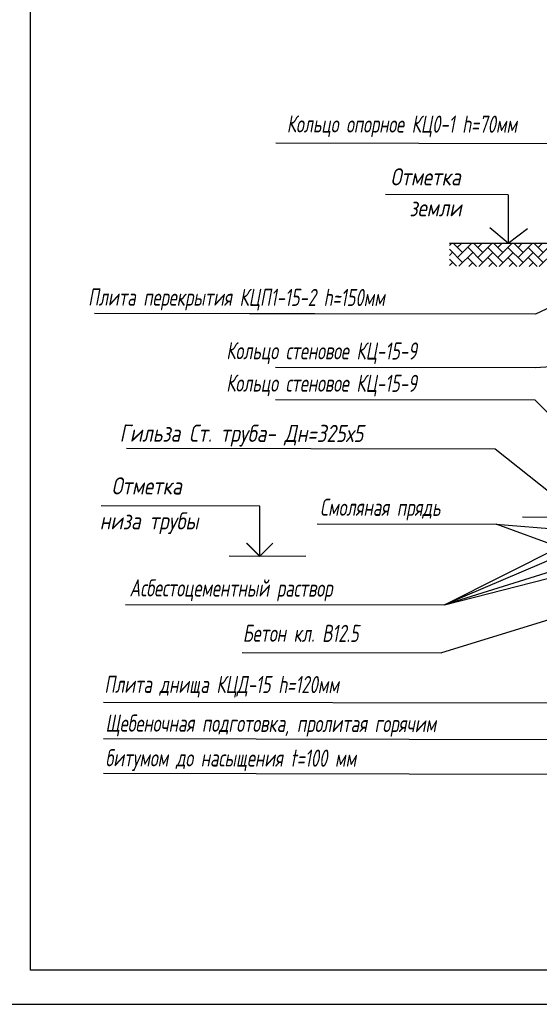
# Model space of a CAD drawing. Extents: x 0 to 361260, y 0 to 4201817.
# Tile 36 of 256: x 360168 to 360244, y 4194881 to 4195025. Entities that reach past the tile are written whole.
import ezdxf

# ---------------------------------------------------------------- set-up
doc = ezdxf.new("R2010")
doc.units = 0
doc.header["$LTSCALE"] = 0.5
doc.header["$MEASUREMENT"] = 0
for name, color, linetype in [("navro'z", 7, 'Continuous'), ('Д25', 4, 'Continuous'), ('НВК_сервис', 7, 'Continuous')]:
    doc.layers.add(name, color=color, linetype=linetype)
doc.styles.add('Nurbek', font='isocpeui.ttf')
pattern_1 = [(44.89306, (347835.9159, 4193298.0456), (0.002740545, 1.46831945), [3.11478134, -1.03826045]), (134.89306, (347836.6514, 4193298.7784), (0.002740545, 1.46831945), [3.11478134, -1.03826045])]

msp = doc.modelspace()

# ---------------------------------------------------------------- hatches: boundary and pattern name
at = {"layer": "navro'z", "transparency": 33554687}
h = msp.add_hatch(dxfattribs=at)
h.set_pattern_fill('AR-HBONE', color=0, scale=0.010219, angle=-0.10694, style=0)
h.set_pattern_definition(pattern_1)
h.paths.add_polyline_path([(360266.882, 4194991.918), (360230.546, 4194992.009), (360230.54, 4194988.611), (360266.876, 4194988.543)])
h = msp.add_hatch(dxfattribs=at)
h.set_pattern_fill('AR-HBONE', color=0, scale=0.010219, angle=-0.10694, style=0)
h.set_pattern_definition(pattern_1)
h.paths.add_polyline_path([(360266.882, 4194991.918), (360230.546, 4194992.009), (360230.54, 4194988.611), (360266.876, 4194988.543)])

# ---------------------------------------------------------------- linework, layer by layer
at = {"color": 0, "ltscale": 30}
msp.add_line((360149.526, 4194881.016), (360569.611, 4194881.016), dxfattribs=at)
at = {"layer": "navro'z", "color": 0, "transparency": 33554687}
for p, q in [((360260.278, 4195006.464), (360205.278, 4195006.566)), ((360239.107, 4194999.033, 119.865), (360221.227, 4194999.066, 119.865)), ((360239.107, 4194999.033, 119.865), (360221.227, 4194999.066, 119.865)), ((360239.107, 4194999.033, 119.865), (360239.094, 4194991.993, 119.865)), ((360239.107, 4194999.033, 119.865), (360239.094, 4194991.993, 119.865)), ((360239.094, 4194991.993, 119.865), (360236.426, 4194994.204, 119.865)), ((360239.094, 4194991.993, 119.865), (360241.914, 4194994.106, 119.865)), ((360239.094, 4194991.993, 119.865), (360241.914, 4194994.106, 119.865)), ((360230.546, 4194992.009, 119.865), (360266.882, 4194991.918, 119.865)), ((360230.546, 4194992.009, 119.865), (360268.279, 4194991.914, 119.865)), ((360253.533, 4194986.568), (360243.076, 4194981.627)), ((360243.076, 4194981.627), (360178.82, 4194981.747)), ((360243.076, 4194981.627), (360201.434, 4194981.705)), ((360253.51, 4194974.512), (360243.061, 4194973.79)), ((360253.51, 4194974.512), (360243.061, 4194973.79)), ((360243.061, 4194973.79), (360205.217, 4194973.86)), ((360243.053, 4194969.078), (360205.208, 4194969.148)), ((360243.053, 4194969.078), (360253.256, 4194958.929)), ((360211.275, 4194951.087), (360237.347, 4194951.038)), ((360209.648, 4194946.322), (360198.449, 4194946.343)), ((360250.644, 4194945.798, 0.06), (360229.84, 4194939.241, -6.216)), ((360183.37, 4194939.328, -6.216), (360229.84, 4194939.241, -6.216)), ((360251.341, 4194939.002, 119.865), (360229.383, 4194932.252)), ((360200.364, 4194932.306), (360229.383, 4194932.252)), ((360259.873, 4194924.883), (360180.15, 4194925.031)), ((360259.873, 4194924.883), (360180.15, 4194925.031)), ((360259.863, 4194919.554), (360180.14, 4194919.703)), ((360259.863, 4194919.554), (360180.14, 4194919.703)), ((360259.853, 4194914.499), (360180.13, 4194914.648)), ((360259.853, 4194914.499), (360180.13, 4194914.648))]:
    msp.add_line(p, q, dxfattribs=at)
at = {"layer": "navro'z", "color": 0, "lineweight": 25, "transparency": 33554687}
for p, q in [((360246.112, 4194952.012), (360241.189, 4194952.021)), ((360237.347, 4194951.038), (360251.647, 4194949.829)), ((360252.094, 4194945.593), (360237.347, 4194951.038)), ((360254.661, 4194949.837), (360229.84, 4194939.241, -6.216)), ((360229.84, 4194939.241, -6.216), (360250.607, 4194949.722)), ((360229.84, 4194939.241, -6.216), (360254.616, 4194945.624))]:
    msp.add_line(p, q, dxfattribs=at)
at = {"layer": "navro'z", "transparency": 33554687}
msp.add_line((360209.648, 4194946.322), (360198.449, 4194946.343), dxfattribs=at)
at = {"layer": "navro'z", "color": 0, "transparency": 33554687}
for points in [[(360251.815, 4194950.331), (360237.214, 4194961.946), (360183.503, 4194962.047)], [(360202.909, 4194946.335), (360202.922, 4194953.639), (360179.793, 4194953.683)], [(360202.909, 4194946.335), (360202.922, 4194953.639), (360179.793, 4194953.683)]]:
    msp.add_lwpolyline(points, dxfattribs=at)
at = {"layer": "navro'z", "transparency": 33554687, "const_width": 0.193}
msp.add_lwpolyline([(360204.839, 4194948.258), (360202.909, 4194946.335), (360200.985, 4194948.265)], dxfattribs=at)
at = {"layer": "navro'z", "color": 0, "transparency": 33554687, "const_width": 0.193}
msp.add_lwpolyline([(360204.839, 4194948.258), (360202.909, 4194946.335), (360200.985, 4194948.265)], dxfattribs=at)
at = {"layer": 'НВК_сервис', "color": 0, "linetype": 'ByBlock'}
for p, q in [((360169.526, 4194886.016), (360169.526, 4195173.016)), ((360564.526, 4194886.016), (360169.526, 4194886.016)), ((360149.526, 4194881.016), (360569.526, 4194881.016)), ((360149.526, 4194881.016), (360569.526, 4194881.016))]:
    msp.add_line(p, q, dxfattribs=at)

# ---------------------------------------------------------------- texts
at = {"layer": 'Д25', "color": 7, "lineweight": 25, "transparency": 33554687, "style": 'Nurbek'}
for s, width, p in [('Кольцо опорное КЦ0-1 h=70мм', 0.7, (360206.851, 4195008.13)), ('Отметка ', 0.8, (360221.96, 4195000.411, 119.865)), ('Отметка ', 0.8, (360221.96, 4195000.411, 119.865)), ('земли', 0.8, (360224.72, 4194995.895, 119.865)), ('земли', 0.8, (360224.72, 4194995.895, 119.865)), ('Плита перекрытия КЦП1-15-2 h=150мм', 0.7, (360177.914, 4194982.888)), ('Кольцо стеновое КЦ-15-9', 0.7, (360198.041, 4194975.062)), ('Кольцо стеновое КЦ-15-9', 0.7, (360198.032, 4194970.349)), ('Гильза Ст. труба- Дн=325х5', 0.8, (360182.504, 4194963.048)), ('Отметка ', 0.8, (360181.328, 4194955.354)), ('Смоляная прядь', 0.7, (360211.697, 4194952.244)), ('низа трубы ', 0.8, (360179.609, 4194950.266)), ('низа трубы ', 0.8, (360179.609, 4194950.266)), ('Асбестоцементный раствор', 0.7, (360183.926, 4194940.485, -6.216)), ('Бетон кл. В12.5', 0.7, (360200.452, 4194933.872)), ('Плита днища КЦД-15 h=120мм', 0.7, (360180.281, 4194926.434)), ('Щебеночная подготовка, пролитая горячим', 0.7, (360180.432, 4194920.769)), ('битумом до насыщения t=100 мм', 0.7, (360180.422, 4194915.714))]:
    msp.add_text(s, height=2.5, rotation=359.89306, dxfattribs=dict(at, width=width)).set_placement(p)

doc.saveas('drawing.dxf')
